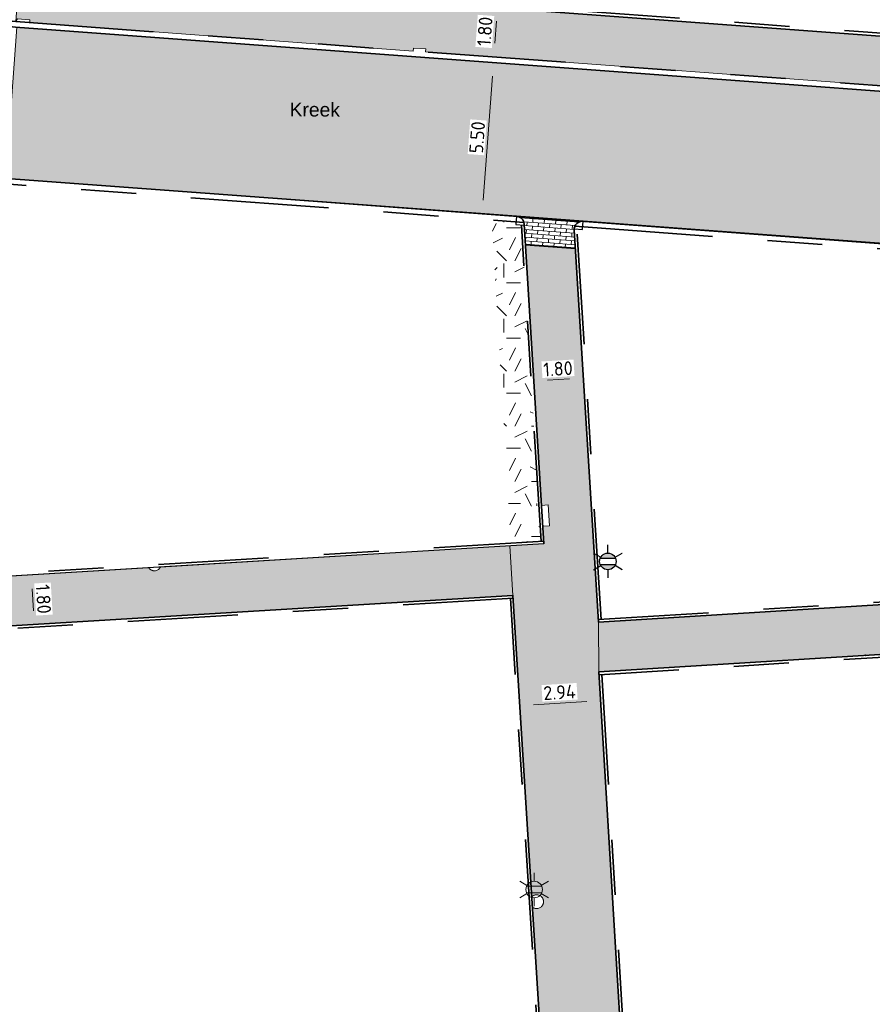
# Model space of a CAD drawing. Header units: metres. Extents: x 162305 to 163132, y 502542 to 502928.
# Tile 212 of 222: x 162555 to 162586, y 502855 to 502891. Entities that reach past the tile are written whole.
import ezdxf
from ezdxf.enums import TextEntityAlignment as Align

# ---------------------------------------------------------------- set-up
doc = ezdxf.new("R2010")
doc.units = ezdxf.units.M
doc.linetypes.add('VH-OPSLUITBAND-SO', pattern=[10, 4, -2, 2, -2])
doc.linetypes.add('VH-TROTTOIRBAND-SO', pattern=[15, 5, -2, 2, -2, 2, -2])
for name, color, linetype, lineweight, true_color in [('B-WE-OV-LICHTMAST-S-200', 190, 'Continuous', 18, 0x7f00ff), ('N-BH-VH-VERHARDING_TEGEL-Grijs', 253, 'Continuous', 13, 0x828282), ('N-WE-OV-LICHTMAST-S-200', 190, 'Continuous', 25, 0x7f00ff), ('N-WE-VH-KANTOPSLUITING_OPSLUITBAND_100X200-G', 150, 'VH-OPSLUITBAND-SO', 35, 0x007fff), ('N-WE-VH-KANTOPSLUITING_TROTTOIRBAND_180X200-G', 6, 'VH-TROTTOIRBAND-SO', 35, 0xff00ff), ('N-WE-VH-VERHARDING_BETONSTRAATSTEEN_DF_HALFSTEENS_EDELGRIJS-A', 254, 'Continuous', 13, 0xbebebe)]:
    doc.layers.add(name, color=color, linetype=linetype, lineweight=lineweight, true_color=true_color)
for name, color, linetype, lineweight in [('N-BH-VH-MATERIAALGRENS-G', 7, 'Continuous', 40), ('N-WB-BANDEN-VOORKANTBAND', 2, 'Continuous', 30), ('N-WE-GR-GRAS-A-200', 62, 'Continuous', 18), ('N-WE-VH-KANTOPSLUITING_VOORKANTBAND-G', 50, 'Continuous', 35), ('N-WE-VH-OPENVERHARDING_BETONSTRAATSTEEN-A', 92, 'Continuous', 18), ('N-WE-VH-OPENVERHARDING_BETONSTRAATSTEEN-A-200', 92, 'Continuous', 18), ('N-WE-VH-OPENVERHARDING_TEGEL-A', 92, 'Continuous', 18), ('NW-HOEKELEMENT PARKEERPLAATS', 2, 'Continuous', 30), ('X-XX-AL-LEGENDA-G', 7, 'Continuous', 0), ('X-XX-AL-M', 7, 'Continuous', 18)]:
    doc.layers.add(name, color=color, linetype=linetype, lineweight=lineweight)
doc.layers.add('X-XX-AL-HULPLIJN 01-G', color=1, linetype='Continuous', lineweight=18, true_color=0xff0000, plot=False)
doc.styles.add('NLCS-ISO', font='NLCS-ISO.ttf')
doc.styles.add('NLCS-ISO-M200-T25', font='NLCS-ISO.ttf', dxfattribs={"height": 0.5})
doc.styles.add('StyleArial', font='arial.ttf')
doc.dimstyles.new('NLCS-M200-T25-PIJL_L2_H2', dxfattribs={"dimscale": 0.2, "dimtxt": 2.5, "dimasz": 2.5, "dimexe": 2, "dimexo": 2, "dimgap": 0.7, "dimtad": 1, "dimzin": 0, "dimdsep": 46, "dimtxsty": 'NLCS-ISO-M200-T25', "dimcen": 0, "dimdle": 2, "dimclrd": 256, "dimclre": 256, "dimclrt": 256, "dimazin": 0, "dimtfac": 1, "dimtdec": 3, "dimtofl": 0, "dimtmove": 0, "dimatfit": 3, "dimfxl": 2, "dimfxlon": 1, "dimtfillclr": 256, "dimtolj": 1, "dimtzin": 0, "dimlwd": -1, "dimlwe": -1, "dimarcsym": 0})
pattern_1 = [(3.03605687, (0, 0), (0.29163426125, 0.165678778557), [0.3, -0.3]), (93.03605687, (0, 0), (-0.29957892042, -0.01588931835), [])]
pattern_2 = [(0, (0, 0), (2, 2), [0.5, -1.5]), (0, (1.1, 1.2), (2, 2), [0.5, -1.5]), (90, (0.2, 0.7), (-2, 2), [0.5, -1.5]), (90, (1, 1.4), (-2, 2), [0.5, -1.5]), (45, (0.4, 1.4), (0, 2), [0.5, -2.328427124]), (135, (1.1, 0), (-2, 0), [0.5, -2.328427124]), (26.5650512, (0.5, 0.6), (2, 8e-10), [0.5, -3.972135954]), (26.5650512, (1.4, 1.6), (2, 8e-10), [0.5, -3.972135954]), (63.43494882, (1.4, 0), (1e-10, 2), [0.5, -3.972135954]), (63.43494882, (0.5, 0.9), (1e-10, 2), [0.5, -3.972135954]), (63.43494882, (1.2, 0.4), (1e-10, 2), [0.5, -3.972135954]), (116.5650512, (0, 1.1), (-8e-10, 2), [0.5, -3.972135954]), (153.43494882, (0.4, 0.3), (-2, 1e-10), [0.5, -3.972135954])]

# ---------------------------------------------------------------- blocks, each defined once
blk = doc.blocks.new('*D388')
at = {"layer": 'Defpoints', "color": 0, "transparency": 16777216}
for p in [(162576.488, 502866.408), (162573.569, 502866.048), (162573.58, 502865.873)]:
    blk.add_point(p, dxfattribs=at)
at = {"layer": 'X-XX-AL-M', "transparency": 16777216}
for p, q in [((162576.51, 502866.053), (162576.535, 502865.654)), ((162573.58, 502865.873), (162573.605, 502865.474)), ((162576.011, 502866.023), (162574.079, 502865.904))]:
    blk.add_line(p, q, dxfattribs=at)
for points in [[(162576.006, 502866.106), (162576.016, 502865.939), (162576.51, 502866.053)], [(162574.074, 502865.987), (162574.084, 502865.821), (162573.58, 502865.873)]]:
    blk.add_solid(points, dxfattribs=at)
at = {"layer": 'X-XX-AL-M', "transparency": 16777216, "insert": (162575.021, 502866.353), "char_height": 0.5, "attachment_point": 5, "rotation": 3.5168, "style": 'NLCS-ISO-M200-T25', "bg_fill": 3, "box_fill_scale": 1.1, "bg_fill_color": 256, "bg_fill_true_color": 13158600, "bg_fill_transparency": 0}
blk.add_mtext('\\A1;2.94', dxfattribs=at)
blk = doc.blocks.new('*D295')
at = {"layer": 'Defpoints', "color": 0, "transparency": 16777216}
for p in [(162557.441, 502868.903), (162555.964, 502868.814)]:
    blk.add_point(p, dxfattribs=at)
at = {"layer": 'X-XX-AL-M', "transparency": 16777216}
for p, q in [((162555.855, 502870.61), (162555.456, 502870.586)), ((162555.885, 502870.111), (162555.934, 502869.313)), ((162556.363, 502868.838), (162555.565, 502868.789))]:
    blk.add_line(p, q, dxfattribs=at)
for points in [[(162555.969, 502870.116), (162555.802, 502870.106), (162555.855, 502870.61)], [(162556.017, 502869.318), (162555.851, 502869.308), (162555.964, 502868.814)]]:
    blk.add_solid(points, dxfattribs=at)
at = {"layer": 'X-XX-AL-M', "transparency": 16777216, "insert": (162556.299, 502869.736), "char_height": 0.5, "attachment_point": 5, "rotation": 273.4708, "style": 'NLCS-ISO-M200-T25', "bg_fill": 3, "box_fill_scale": 1.1, "bg_fill_color": 256, "bg_fill_true_color": 13158600, "bg_fill_transparency": 0}
blk.add_mtext('\\A1;1.80', dxfattribs=at)
at = {"layer": 'Defpoints', "color": 0, "transparency": 16777216}
blk.add_point((162555.855, 502870.61), dxfattribs=at)
blk = doc.blocks.new('*D296')
at = {"layer": 'X-XX-AL-M', "transparency": 16777216}
for p, q in [((162574.09, 502877.642), (162574.114, 502877.243)), ((162575.387, 502877.721), (162574.589, 502877.673)), ((162575.886, 502877.751), (162575.911, 502877.352))]:
    blk.add_line(p, q, dxfattribs=at)
for points in [[(162574.584, 502877.756), (162574.594, 502877.589), (162574.09, 502877.642)], [(162575.382, 502877.804), (162575.392, 502877.638), (162575.886, 502877.751)]]:
    blk.add_solid(points, dxfattribs=at)
at = {"layer": 'X-XX-AL-M', "transparency": 16777216, "insert": (162574.965, 502878.086), "char_height": 0.5, "attachment_point": 5, "rotation": 3.4708, "style": 'NLCS-ISO-M200-T25', "bg_fill": 3, "box_fill_scale": 1.1, "bg_fill_color": 256, "bg_fill_true_color": 13158600, "bg_fill_transparency": 0}
blk.add_mtext('\\A1;1.80', dxfattribs=at)
at = {"layer": 'Defpoints', "color": 0, "transparency": 16777216}
for p in [(162575.877, 502877.904), (162574.087, 502877.685), (162574.09, 502877.642)]:
    blk.add_point(p, dxfattribs=at)
blk = doc.blocks.new('*D298')
at = {"layer": 'Defpoints', "color": 0, "transparency": 16777216}
for p in [(162572.171, 502889.226), (162571.557, 502883.757), (162572.219, 502883.708)]:
    blk.add_point(p, dxfattribs=at)
at = {"layer": 'X-XX-AL-M', "transparency": 16777216}
for p, q in [((162572.57, 502889.197), (162573.025, 502889.163)), ((162572.589, 502888.694), (162572.256, 502884.206)), ((162571.956, 502883.727), (162572.618, 502883.678))]:
    blk.add_line(p, q, dxfattribs=at)
for points in [[(162572.506, 502888.7), (162572.672, 502888.688), (162572.626, 502889.193)], [(162572.173, 502884.213), (162572.339, 502884.2), (162572.219, 502883.708)]]:
    blk.add_solid(points, dxfattribs=at)
at = {"layer": 'X-XX-AL-M', "transparency": 16777216, "insert": (162572.034, 502886.479), "char_height": 0.5, "attachment_point": 5, "rotation": 85.7601, "style": 'NLCS-ISO-M200-T25', "bg_fill": 3, "box_fill_scale": 1.1, "bg_fill_color": 256, "bg_fill_true_color": 13158600, "bg_fill_transparency": 0}
blk.add_mtext('\\A1;5.50', dxfattribs=at)
blk = doc.blocks.new('*D299')
at = {"layer": 'Defpoints', "color": 0, "transparency": 16777216}
blk.add_point((162572.633, 502889.393), dxfattribs=at)
at = {"layer": 'X-XX-AL-M', "transparency": 16777216}
for p, q in [((162572.766, 502891.188), (162572.367, 502891.217)), ((162572.729, 502890.689), (162572.67, 502889.891)), ((162572.633, 502889.393), (162573.032, 502889.363))]:
    blk.add_line(p, q, dxfattribs=at)
for points in [[(162572.646, 502890.695), (162572.813, 502890.683), (162572.766, 502891.188)], [(162572.587, 502889.897), (162572.753, 502889.885), (162572.633, 502889.393)]]:
    blk.add_solid(points, dxfattribs=at)
at = {"layer": 'X-XX-AL-M', "transparency": 16777216, "insert": (162572.311, 502890.319), "char_height": 0.5, "attachment_point": 5, "rotation": 85.7601, "style": 'NLCS-ISO-M200-T25', "bg_fill": 3, "box_fill_scale": 1.1, "bg_fill_color": 256, "bg_fill_true_color": 13158600, "bg_fill_transparency": 0}
blk.add_mtext('\\A1;1.80', dxfattribs=at)
at = {"layer": 'Defpoints', "color": 0, "transparency": 16777216}
for p in [(162572.766, 502891.188), (162572.439, 502889.407)]:
    blk.add_point(p, dxfattribs=at)
blk = doc.blocks.new('B-SOV-LICHTMAST-SO')
for p, q in [((0, 1.5), (0, 3)), ((-1.3, 0.75), (-2.6, 1.5)), ((1.3, 0.75), (2.6, 1.5)), ((-1.3, -0.75), (-2.6, -1.5)), ((0, -1.5), (0, -3)), ((1.3, -0.75), (2.6, -1.5))]:
    blk.add_line(p, q)
at = {"flags": 128}
for points in [[(-1.38, 0.59), (1.38, 0.59)], [(-1.38, -0.59), (1.38, -0.59)]]:
    blk.add_lwpolyline(points, dxfattribs=at)
blk.add_circle((0, 0), 1.5)
at = {"style": 'NLCS-ISO'}
blk.add_attdef('TYPE', text='', height=1.8, dxfattribs=at).set_placement((0, 3), align=Align.BOTTOM_CENTER)
blk = doc.blocks.new('SOV-LICHTMAST-SO')
h = blk.add_hatch(color=256)
h.paths.add_polyline_path([(1.38, 0.59, 0.658505), (-1.38, 0.59)])
h.paths.add_polyline_path([(-1.38, -0.59, 0.658505), (1.38, -0.59)])
at = {"flags": 128}
for points in [[(0, 1.5), (0, 3)], [(-2.6, 1.5), (-1.3, 0.75)], [(-1.38, 0.59), (1.38, 0.59)], [(1.3, 0.75), (2.6, 1.5)], [(-2.6, -1.5), (-1.3, -0.75)], [(-1.38, -0.59), (1.38, -0.59)], [(0, -1.5), (0, -3)], [(2.6, -1.5), (1.3, -0.75)]]:
    blk.add_lwpolyline(points, dxfattribs=at)
blk.add_circle((0, 0), 1.5)
at = {"style": 'NLCS-ISO'}
blk.add_attdef('TYPE', text='', height=1.8, dxfattribs=at).set_placement((0, 3), align=Align.BOTTOM_CENTER)

msp = doc.modelspace()

# ---------------------------------------------------------------- hatches: boundary and pattern name
at = {"layer": 'N-WE-GR-GRAS-A-200'}
h = msp.add_hatch(dxfattribs=at)
h.set_pattern_fill('AGR-GRAS_02-SO', color=256, scale=0.2, style=0, pattern_type=2)
h.set_pattern_definition(pattern_2)
h.paths.add_polyline_path([(162421.517, 502819.726), (162435.034, 502820.576), (162435.169, 502820.432), (162435.343, 502820.275), (162435.553, 502820.121), (162435.897, 502819.944), (162436.228, 502819.841), (162436.649, 502819.789), (162442.014, 502820.095), (162442.181, 502820.21), (162442.325, 502817.953), (162445.008, 502818.123), (162446.244, 502817.251), (162443.192, 502817.061), (162443.511, 502811.925), (162442.505, 502811.858), (162442.17, 502817.226), (162424.634, 502816.13), (162424.643, 502815.982), (162424.967, 502810.771), (162422.081, 502810.59)])
edge = h.paths.add_edge_path(flags=16)
edge.add_ellipse((162362.043, 502852.57), major_axis=(-0.0024, 0.0374), ratio=0.999228, start_angle=0, end_angle=360, ccw=False)
edge = h.paths.add_edge_path(flags=16)
edge.add_ellipse((162362.585, 502843.074), major_axis=(-0.0024, 0.0374), ratio=0.999228, start_angle=0, end_angle=360, ccw=False)
edge = h.paths.add_edge_path(flags=16)
edge.add_ellipse((162361.375, 502862.47), major_axis=(-0.0024, 0.0374), ratio=0.999228, start_angle=0, end_angle=360, ccw=False)
h.paths.add_polyline_path([(162362.219, 502859.55), (162362.319, 502859.557), (162363.515, 502840.078), (162363.415, 502840.072), (162363.443, 502839.623), (162363.543, 502839.629), (162363.629, 502838.217), (162362.822, 502838.159), (162362.786, 502838.484), (162362.788, 502838.484), (162362.758, 502838.774), (162362.163, 502845.491), (162360.898, 502866.676), (162361.878, 502866.739), (162362.291, 502860.006), (162362.191, 502860)])
h.paths.add_polyline_path([(162370.36, 502859.13), (162370.182, 502861.923), (162370.463, 502861.92), (162370.486, 502861.402), (162370.779, 502861.415), (162370.814, 502860.896), (162371.337, 502860.935), (162371.387, 502859.961), (162371.777, 502859.979), (162371.78, 502859.223)])
edge = h.paths.add_edge_path(flags=16)
edge.add_ellipse((162389.544, 502924.307), major_axis=(-0.0024, 0.0375), ratio=0.999228, start_angle=0, end_angle=360, ccw=False)
edge = h.paths.add_edge_path(flags=16)
edge.add_ellipse((162379.964, 502923.711), major_axis=(-0.0024, 0.0375), ratio=0.999228, start_angle=0, end_angle=360, ccw=False)
h.paths.add_polyline_path([(162371.042, 502923.041), (162371.029, 502923.547), (162371.022, 502923.655), (162398.112, 502925.305), (162398.145, 502924.764)])
edge = h.paths.add_edge_path(flags=16)
edge.add_ellipse((162472.361, 502871.473), major_axis=(-0.0024, 0.0375), ratio=0.999228, start_angle=0, end_angle=360, ccw=False)
edge = h.paths.add_edge_path(flags=16)
edge.add_ellipse((162472.286, 502872.403), major_axis=(-0.0024, 0.0375), ratio=0.999228, start_angle=0, end_angle=360, ccw=False)
edge = h.paths.add_edge_path(flags=16)
edge.add_ellipse((162481.311, 502872.974), major_axis=(-0.0024, 0.0375), ratio=0.999228, start_angle=0, end_angle=360, ccw=False)
edge = h.paths.add_edge_path(flags=16)
edge.add_ellipse((162481.4, 502872.078), major_axis=(-0.0024, 0.0375), ratio=0.999228, start_angle=0, end_angle=360, ccw=False)
edge = h.paths.add_edge_path(flags=16)
edge.add_ellipse((162491.481, 502873.637), major_axis=(-0.0024, 0.0375), ratio=0.999228, start_angle=0, end_angle=360, ccw=False)
edge = h.paths.add_edge_path()
edge.add_line((162491.614, 502871.718), (162490.496, 502871.657))
edge.add_line((162490.496, 502871.657), (162490.491, 502871.77))
edge.add_line((162490.491, 502871.77), (162478.157, 502870.992))
edge.add_line((162478.157, 502870.992), (162470.974, 502870.605))
edge.add_line((162470.974, 502870.605), (162470.856, 502872.5))
edge.add_line((162470.856, 502872.5), (162485.627, 502873.415))
edge.add_line((162485.627, 502873.415), (162493.227, 502873.874))
edge.add_line((162493.227, 502873.874), (162492.846, 502880.392))
edge.add_line((162492.846, 502880.392), (162493.987, 502880.465))
edge.add_line((162493.987, 502880.465), (162494.519, 502871.874))
edge.add_line((162494.519, 502871.874), (162491.646, 502871.719))
edge.add_ellipse((162491.628, 502871.752), major_axis=(-0.0024, 0.0375), ratio=0.999228, start_angle=204.2611, end_angle=514.6215)
h.paths.add_polyline_path([(162503.076, 502855.443), (162503.175, 502855.449), (162503.182, 502855.349), (162507.723, 502855.63), (162508.325, 502845.898), (162508.826, 502845.929), (162509.922, 502845.996), (162508.48, 502869.305), (162502.561, 502868.939), (162502.362, 502868.295), (162502.373, 502866.891)])
h.paths.add_polyline_path([(162538.734, 502870.453), (162538.737, 502870.459), (162538.743, 502870.478), (162538.747, 502870.497), (162538.75, 502870.516), (162538.751, 502870.535), (162538.75, 502870.553), (162538.747, 502870.572), (162538.743, 502870.591), (162538.737, 502870.611), (162538.729, 502870.629), (162538.722, 502870.641), (162538.703, 502870.938), (162537.951, 502870.89), (162537.968, 502870.619), (162537.965, 502870.611), (162537.958, 502870.591), (162537.954, 502870.572), (162537.952, 502870.553), (162537.951, 502870.535), (162537.952, 502870.516), (162537.954, 502870.497), (162537.958, 502870.478), (162537.965, 502870.459), (162537.973, 502870.44), (162537.98, 502870.426), (162537.999, 502870.138), (162538.751, 502870.186)], flags=16)
edge = h.paths.add_edge_path(flags=16)
edge.add_ellipse((162531.906, 502869.982), major_axis=(-0.25, 0), ratio=1, start_angle=-146.5113, end_angle=206.759, ccw=False)
edge.add_line((162532.115, 502870.12), (162532.13, 502870.095))
edge = h.paths.add_edge_path(flags=16)
edge.add_ellipse((162511.919, 502869.277), major_axis=(-0.0024, 0.0375), ratio=0.999228, start_angle=0, end_angle=360, ccw=False)
edge = h.paths.add_edge_path(flags=16)
edge.add_ellipse((162522.497, 502868.462), major_axis=(-0.0024, 0.0375), ratio=0.999228, start_angle=0, end_angle=360, ccw=False)
edge = h.paths.add_edge_path(flags=16)
edge.add_ellipse((162522.447, 502869.89), major_axis=(-0.0024, 0.0375), ratio=0.999228, start_angle=0, end_angle=360, ccw=False)
edge = h.paths.add_edge_path(flags=16)
edge.add_ellipse((162532.379, 502869.057), major_axis=(-0.0024, 0.0375), ratio=0.999228, start_angle=0, end_angle=360, ccw=False)
edge = h.paths.add_edge_path()
edge.add_line((162511.902, 502867.747), (162510.21, 502867.645))
edge.add_line((162510.21, 502867.645), (162510.109, 502869.306))
edge.add_line((162510.109, 502869.306), (162538.74, 502871.078))
edge.add_line((162538.74, 502871.078), (162538.844, 502869.377))
edge.add_line((162538.844, 502869.377), (162511.943, 502867.75))
edge.add_ellipse((162511.92, 502867.78), major_axis=(-0.0024, 0.0375), ratio=0.999228, start_angle=212.8954, end_angle=506.7392)
edge = h.paths.add_edge_path(flags=16)
edge.add_ellipse((162554.017, 502704.407), major_axis=(-0.25, 0), ratio=1, start_angle=-19.7806, end_angle=333.4897, ccw=False)
edge.add_line((162553.781, 502704.492), (162553.793, 502704.519))
edge = h.paths.add_edge_path()
edge.add_ellipse((162551.443, 502714.761), major_axis=(-0.579, 0), ratio=1, start_angle=88.3276, end_angle=98.4248)
edge.add_line((162551.528, 502714.188), (162556.303, 502714.513))
edge.add_line((162556.303, 502714.513), (162556.577, 502710.125))
edge.add_line((162556.577, 502710.125), (162556.776, 502710.137))
edge.add_line((162556.776, 502710.137), (162556.846, 502709.236))
edge.add_line((162556.846, 502709.236), (162552.732, 502708.974))
edge.add_line((162552.732, 502708.974), (162552.986, 502704.982))
edge.add_line((162552.986, 502704.982), (162557.154, 502705.248))
edge.add_line((162557.154, 502705.248), (162557.171, 502705.029))
edge.add_line((162557.171, 502705.029), (162577.095, 502706.273))
edge.add_line((162577.095, 502706.273), (162577.219, 502706.826))
edge.add_line((162577.219, 502706.826), (162577.305, 502705.378))
edge.add_line((162577.305, 502705.378), (162549.792, 502703.693))
edge.add_line((162549.792, 502703.693), (162549.16, 502713.814))
edge.add_line((162549.16, 502713.814), (162549.362, 502713.826))
edge.add_line((162549.362, 502713.826), (162549.356, 502713.926))
edge.add_line((162549.356, 502713.926), (162550.264, 502713.982))
edge.add_ellipse((162550.22, 502714.681), major_axis=(-0.7, 0), ratio=1, start_angle=93.5531, end_angle=128.9932)
edge.add_line((162550.661, 502714.137), (162551.426, 502714.182))
edge = h.paths.add_edge_path(flags=16)
edge.add_ellipse((162508.182, 502708.963), major_axis=(-0.0024, 0.0375), ratio=0.999228, start_angle=0, end_angle=360, ccw=False)
edge = h.paths.add_edge_path(flags=16)
edge.add_ellipse((162498.418, 502708.139), major_axis=(-0.0024, 0.0375), ratio=0.999228, start_angle=0, end_angle=360, ccw=False)
edge = h.paths.add_edge_path(flags=16)
edge.add_ellipse((162487.929, 502707.676), major_axis=(-0.0024, 0.0375), ratio=0.999228, start_angle=0, end_angle=360, ccw=False)
edge = h.paths.add_edge_path(flags=16)
edge.add_ellipse((162478.214, 502707.105), major_axis=(-0.0024, 0.0375), ratio=0.999228, start_angle=0, end_angle=360, ccw=False)
h.paths.add_polyline_path([(162476.685, 502707.087), (162505.879, 502708.912), (162539.79, 502710.978), (162539.851, 502709.987), (162476.746, 502706.099)])
edge = h.paths.add_edge_path(flags=16)
edge.add_ellipse((162395.834, 502721.362), major_axis=(-0.0024, 0.0374), ratio=0.999228, start_angle=0, end_angle=360, ccw=False)
edge = h.paths.add_edge_path(flags=16)
edge.add_ellipse((162396.47, 502711.185), major_axis=(-0.0024, 0.0374), ratio=0.999228, start_angle=0, end_angle=360, ccw=False)
edge = h.paths.add_edge_path()
edge.add_line((162395.383, 502731.715), (162396.765, 502708.907))
edge.add_line((162396.765, 502708.907), (162397.036, 502704.3))
edge.add_line((162397.036, 502704.3), (162396.295, 502704.256))
edge.add_line((162396.295, 502704.256), (162395.798, 502704.697))
edge.add_line((162395.798, 502704.697), (162394.018, 502733.935))
edge.add_line((162394.018, 502733.935), (162394.9, 502734.934))
edge.add_line((162394.9, 502734.934), (162395.187, 502734.952))
edge.add_line((162395.187, 502734.952), (162395.379, 502731.782))
edge.add_ellipse((162395.364, 502731.747), major_axis=(-0.0024, 0.0374), ratio=0.999228, start_angle=333.5251, end_angle=566.1217)
edge = h.paths.add_edge_path(flags=16)
edge.add_ellipse((162599.331, 502707.364), major_axis=(-0.0024, 0.0375), ratio=0.999228, start_angle=0, end_angle=360, ccw=False)
edge = h.paths.add_edge_path(flags=16)
edge.add_ellipse((162589.565, 502706.823), major_axis=(-0.0024, 0.0375), ratio=0.999228, start_angle=0, end_angle=360, ccw=False)
edge = h.paths.add_edge_path()
edge.add_ellipse((162583.961, 502706.24), major_axis=(-0.25, 0), ratio=1, start_angle=93.4892, end_angle=273.4892)
edge.add_line((162583.945, 502706.489), (162583.943, 502706.535))
edge.add_line((162583.943, 502706.535), (162608.977, 502708.062))
edge.add_line((162608.977, 502708.062), (162609.022, 502707.322))
edge.add_line((162609.022, 502707.322), (162583.988, 502705.788))
edge.add_line((162583.988, 502705.788), (162583.976, 502705.99))
edge = h.paths.add_edge_path(flags=16)
edge.add_ellipse((162616.144, 502666.519), major_axis=(-0.0024, 0.0374), ratio=0.999228, start_angle=0, end_angle=360, ccw=False)
edge = h.paths.add_edge_path(flags=16)
edge.add_ellipse((162615.418, 502676.401), major_axis=(-0.0024, 0.0374), ratio=0.999228, start_angle=0, end_angle=360, ccw=False)
edge = h.paths.add_edge_path()
edge.add_ellipse((162615.429, 502664.807), major_axis=(-0.25, 0), ratio=1, start_angle=33.4892, end_angle=333.4892)
edge.add_line((162615.205, 502664.919), (162615.153, 502664.945))
edge.add_line((162615.153, 502664.945), (162613.958, 502684.042))
edge.add_line((162613.958, 502684.042), (162615.141, 502684.116))
edge.add_line((162615.141, 502684.116), (162615.159, 502683.799))
edge.add_line((162615.159, 502683.799), (162616.307, 502665.548))
edge.add_line((162616.307, 502665.548), (162616.303, 502665.534))
edge.add_line((162616.303, 502665.534), (162616.301, 502665.515))
edge.add_line((162616.301, 502665.515), (162616.3, 502665.496))
edge.add_line((162616.3, 502665.496), (162616.301, 502665.477))
edge.add_line((162616.301, 502665.477), (162616.303, 502665.458))
edge.add_line((162616.303, 502665.458), (162616.308, 502665.439))
edge.add_line((162616.308, 502665.439), (162616.314, 502665.42))
edge.add_line((162616.314, 502665.42), (162616.315, 502665.418))
edge.add_line((162616.315, 502665.418), (162616.722, 502658.942))
edge.add_line((162616.722, 502658.942), (162615.533, 502658.854))
edge.add_line((162615.533, 502658.854), (162615.172, 502664.637))
edge.add_line((162615.172, 502664.637), (162615.22, 502664.669))
h.paths.add_polyline_path([(162613.807, 502655.383), (162613.598, 502658.712), (162613.638, 502658.715), (162613.934, 502653.992), (162582.144, 502652.018), (162582.063, 502653.317)])
h.paths.add_polyline_path([(162630.424, 502647.556), (162630.699, 502642.626), (162628.4, 502642.494), (162627.777, 502642.458), (162627.786, 502642.278), (162603.433, 502640.765), (162603.114, 502645.897), (162602.077, 502645.841), (162602.105, 502645.392), (162602.141, 502645.394), (162602.467, 502640.049), (162633.855, 502641.963), (162634.145, 502641.982), (162633.881, 502644.367), (162633.717, 502645), (162633.378, 502645.727), (162632.876, 502646.364), (162632.286, 502646.854), (162631.624, 502647.211)])
edge = h.paths.add_edge_path(flags=16)
edge.add_ellipse((162567.845, 502652.2), major_axis=(-0.0024, 0.0375), ratio=0.999228, start_angle=0, end_angle=360, ccw=False)
edge = h.paths.add_edge_path()
edge.add_line((162548.046, 502650.768), (162548.03, 502651.015))
edge.add_line((162548.03, 502651.015), (162549.486, 502651.109))
edge.add_line((162549.486, 502651.109), (162549.486, 502650.517))
edge.add_line((162549.486, 502650.517), (162550.286, 502650.517))
edge.add_line((162550.286, 502650.517), (162550.286, 502651.16))
edge.add_line((162550.286, 502651.16), (162558.56, 502651.693))
edge.add_ellipse((162558.587, 502651.719), major_axis=(-0.0024, 0.0375), ratio=0.999228, start_angle=129.7834, end_angle=230.2968)
edge.add_line((162558.617, 502651.697), (162573.877, 502652.68))
edge.add_line((162573.877, 502652.68), (162573.944, 502651.609))
edge.add_line((162573.944, 502651.609), (162548.093, 502650.004))
edge.add_line((162548.093, 502650.004), (162548.05, 502650.705))
edge.add_ellipse((162548.028, 502650.735), major_axis=(-0.0024, 0.0375), ratio=0.999228, start_angle=211.6727, end_angle=328.1784)
edge = h.paths.add_edge_path(flags=16)
edge.add_ellipse((162430.665, 502659.865), major_axis=(-0.0024, 0.0375), ratio=0.999228, start_angle=0, end_angle=360, ccw=False)
edge = h.paths.add_edge_path(flags=16)
edge.add_ellipse((162420.419, 502659.642), major_axis=(-0.0024, 0.0375), ratio=0.999228, start_angle=0, end_angle=360, ccw=False)
edge = h.paths.add_edge_path(flags=16)
edge.add_ellipse((162411.256, 502659.155), major_axis=(-0.0024, 0.0375), ratio=0.999228, start_angle=0, end_angle=360, ccw=False)
h.paths.add_polyline_path([(162435.507, 502661.043), (162435.323, 502659.857), (162409.633, 502658.262), (162409.562, 502659.421), (162417.311, 502659.909), (162417.311, 502659.564), (162418.111, 502659.564), (162418.111, 502659.962)])
edge = h.paths.add_edge_path()
edge.add_arc((162406.536, 502665.135), 0.25, 314.1361, 386.759)
edge.add_line((162406.759, 502665.248), (162406.744, 502665.273))
edge.add_arc((162406.536, 502665.135), 0.25, 33.4892, 53.1521)
edge.add_line((162406.686, 502665.335), (162405.617, 502682.119))
edge.add_line((162405.617, 502682.119), (162404.587, 502699.361))
edge.add_line((162404.587, 502699.361), (162405.114, 502699.394))
edge.add_line((162405.114, 502699.394), (162407.566, 502659.298))
edge.add_line((162407.566, 502659.298), (162407.073, 502659.267))
edge.add_line((162407.073, 502659.267), (162407.068, 502659.343))
edge.add_line((162407.068, 502659.343), (162407.062, 502659.43))
edge.add_line((162407.062, 502659.43), (162406.71, 502664.956))
h.paths.add_polyline_path([(162384.175, 502626.989), (162385.046, 502626.592), (162372.825, 502599.014), (162371.335, 502595.495), (162370.722, 502593.495), (162370.394, 502591.743), (162370.27, 502590.819), (162370.22, 502589.04), (162370.38, 502587.03), (162370.565, 502585.909), (162371.415, 502583.295), (162372.193, 502581.707), (162370.908, 502584.33), (162369.966, 502586.806), (162369.747, 502588.04), (162369.616, 502589.543), (162369.609, 502591.028), (162369.765, 502592.585), (162370.157, 502594.429), (162370.745, 502596.215), (162373.739, 502603.155), (162382.073, 502622.389), (162383.982, 502627.016)])
h.paths.add_polyline_path([(162633.546, 502600.513), (162633.828, 502595.971), (162634.923, 502596.039), (162635.361, 502596.088), (162635.807, 502596.254), (162636.127, 502596.481), (162636.395, 502596.782), (162636.609, 502597.185), (162636.68, 502597.521), (162636.692, 502597.852), (162636.458, 502601.632), (162636.458, 502601.69), (162604.902, 502599.753), (162604.852, 502599.75), (162605.149, 502595.651), (162605.325, 502595.091), (162605.529, 502594.771), (162606.031, 502594.327), (162606.489, 502594.101), (162606.98, 502594.014), (162607.398, 502594.03), (162607.379, 502594.329), (162607.479, 502594.335), (162607.197, 502598.877)])
h = msp.add_hatch(dxfattribs=at)
h.set_pattern_fill('AGR-GRAS_02-SO', color=256, scale=0.2, style=0, pattern_type=2)
h.set_pattern_definition(pattern_2)
h.paths.add_polyline_path([(162574.283, 502872.371, 0.00009), (162574.283, 502872.371), (162574.316, 502872.373), (162574.35, 502871.832), (162573.25, 502871.766), (162572.565, 502883.482), (162573.447, 502883.416), (162573.441, 502883.316), (162573.639, 502883.304), (162574.27, 502873.125), (162573.859, 502873.099), (162573.876, 502872.828), (162573.873, 502872.82), (162573.866, 502872.8), (162573.862, 502872.781), (162573.86, 502872.762), (162573.859, 502872.744), (162573.86, 502872.725), (162573.862, 502872.706), (162573.866, 502872.687), (162573.873, 502872.668), (162573.881, 502872.649), (162573.888, 502872.635), (162573.907, 502872.347)])
at = {"layer": 'N-WE-VH-OPENVERHARDING_BETONSTRAATSTEEN-A', "true_color": 0x333333}
h = msp.add_hatch(dxfattribs=at)
h.set_pattern_fill('AVH-BSS_DIKFORMAAT_HALFST', color=250, scale=2, angle=85.7601, pattern_type=2)
h.set_pattern_definition([(85.760140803, (0, 0), (-0.175825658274, 0.42817092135), [0.138, -0.138]), (175.760140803, (0, 0), (-0.010202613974, -0.137622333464), [])])
edge = h.paths.add_edge_path()
edge.add_arc((162573.438, 502883.317), 0.3, 3.5456, 85.7601)
edge.add_line((162573.46, 502883.616), (162575.876, 502883.437))
edge.add_arc((162575.853, 502883.137), 0.3, 85.7601, 183.5456)
edge.add_line((162575.554, 502883.119), (162575.595, 502882.455))
edge.add_line((162575.595, 502882.455), (162573.783, 502882.589))
edge.add_line((162573.783, 502882.589), (162573.74, 502883.297))
edge.add_line((162573.74, 502883.297), (162573.74, 502883.297))
edge.add_line((162573.74, 502883.297), (162573.737, 502883.335))
at = {"layer": 'N-WE-VH-OPENVERHARDING_BETONSTRAATSTEEN-A-200', "true_color": 0x333333}
h = msp.add_hatch(dxfattribs=at)
h.set_pattern_fill('AVH-BSS_KEIFORMAAT_KEPER-SO', color=250, scale=0.2, angle=175.7181, pattern_type=2)
h.set_pattern_definition([(220.718106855, (0, 0), (-0.02217395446, -0.2961558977), [0.63, -0.21]), (310.718106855, (-0.15916, -0.137), (-0.02217395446, -0.2961558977), [0.63, -0.21])])
h.paths.add_polyline_path([(162555.335, 502890.475), (162554.928, 502884.99), (162610.496, 502880.829), (162610.906, 502886.355)])
at = {"layer": 'N-WE-VH-OPENVERHARDING_TEGEL-A', "true_color": 0x333333}
h = msp.add_hatch(dxfattribs=at)
h.set_pattern_fill('AVH-TEGEL_300X300_HALFST', color=250, angle=175.752, pattern_type=2)
h.set_pattern_definition([(175.7520049, (0, 0), (-0.31028687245, -0.12736583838), [0.3, -0.3]), (265.7520049, (0, 0), (0.29917583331, -0.02222207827), [])])
edge = h.paths.add_edge_path()
edge.add_arc((162614.57, 502880.067), 6.3, 75.538, 85.7601)
edge.add_line((162615.036, 502886.349), (162615.028, 502886.25))
edge.add_line((162615.028, 502886.25), (162607.751, 502886.789))
edge.add_line((162607.751, 502886.789), (162607.759, 502886.889))
edge.add_line((162607.759, 502886.889), (162607.31, 502886.922))
edge.add_line((162607.31, 502886.922), (162607.303, 502886.822))
edge.add_line((162607.303, 502886.822), (162589.53, 502888.14))
edge.add_line((162589.53, 502888.14), (162589.537, 502888.24))
edge.add_line((162589.537, 502888.24), (162589.088, 502888.273))
edge.add_line((162589.088, 502888.273), (162589.081, 502888.173))
edge.add_line((162589.081, 502888.173), (162570.161, 502889.576))
edge.add_line((162570.161, 502889.576), (162570.169, 502889.685))
edge.add_line((162570.169, 502889.685), (162569.72, 502889.718))
edge.add_line((162569.72, 502889.718), (162569.712, 502889.609))
edge.add_line((162569.712, 502889.609), (162555.799, 502890.641))
edge.add_line((162555.799, 502890.641), (162555.806, 502890.74))
edge.add_line((162555.806, 502890.74), (162555.357, 502890.774))
edge.add_line((162555.357, 502890.774), (162555.295, 502890.678))
edge.add_line((162555.295, 502890.678), (162555.429, 502892.473))
edge.add_line((162555.429, 502892.473), (162624.412, 502887.359))
edge.add_line((162624.412, 502887.359), (162624.526, 502885.546))
edge.add_line((162624.526, 502885.546), (162616.143, 502886.167))
h = msp.add_hatch(dxfattribs=at)
h.set_pattern_fill('AVH-TEGEL_300X300_HALFST', color=250, angle=273.0855, pattern_type=2)
h.set_pattern_definition([(273.08552769, (0, 0), (0.165930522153, -0.291491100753), [0.3, -0.3]), (3.08552769, (0, 0), (-0.01614797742, 0.29956508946), [])])
h.paths.add_polyline_path([(162574.659, 502872.395), (162574.611, 502873.147), (162574.369, 502873.132), (162573.783, 502882.589), (162575.595, 502882.455), (162576.435, 502868.893), (162576.447, 502867.091), (162577.816, 502844.435), (162574.748, 502844.241), (162574.724, 502844.63), (162575.256, 502844.63), (162575.256, 502845.316), (162574.681, 502845.316), (162574.673, 502845.445), (162575.256, 502845.445), (162575.256, 502845.559), (162574.665, 502845.559), (162574.579, 502846.935), (162574.769, 502846.947), (162574.04, 502858.563), (162574.052, 502858.554), (162574.067, 502858.544), (162574.083, 502858.536), (162574.099, 502858.529), (162574.116, 502858.523), (162574.133, 502858.518), (162574.151, 502858.514), (162574.168, 502858.512), (162574.185, 502858.511), (162574.192, 502858.511), (162574.202, 502858.511), (162574.218, 502858.512), (162574.234, 502858.515), (162574.264, 502858.522), (162574.292, 502858.532), (162574.317, 502858.544), (162574.34, 502858.56), (162574.363, 502858.579), (162574.369, 502858.584), (162574.384, 502858.601), (162574.394, 502858.614), (162574.404, 502858.628), (162574.412, 502858.642), (162574.42, 502858.658), (162574.426, 502858.674), (162574.432, 502858.69), (162574.436, 502858.708), (162574.439, 502858.725), (162574.441, 502858.743), (162574.442, 502858.761), (162574.441, 502858.779), (162574.439, 502858.797), (162574.436, 502858.814), (162574.432, 502858.832), (162574.426, 502858.848), (162574.42, 502858.864), (162574.412, 502858.88), (162574.404, 502858.894), (162574.394, 502858.908), (162574.384, 502858.921), (162574.369, 502858.938), (162574.363, 502858.943), (162574.34, 502858.962), (162574.317, 502858.978), (162574.292, 502858.99), (162574.264, 502859), (162574.234, 502859.007), (162574.218, 502859.01), (162574.202, 502859.011), (162574.192, 502859.011), (162574.192, 502859.011), (162574.185, 502859.011), (162574.168, 502859.01), (162574.151, 502859.008), (162574.133, 502859.004), (162574.116, 502858.999), (162574.099, 502858.993), (162574.083, 502858.986), (162574.067, 502858.978), (162574.052, 502858.968), (162574.037, 502858.957), (162574.024, 502858.946), (162574.016, 502858.939), (162573.33, 502869.867), (162573.219, 502871.663), (162574.456, 502871.738), (162574.45, 502871.838), (162574.416, 502872.379)])
h = msp.add_hatch(dxfattribs=at)
h.set_pattern_fill('AVH-TEGEL_300X300_HALFST', color=250, angle=3.0361, pattern_type=2)
h.set_pattern_definition(pattern_1)
h.paths.add_polyline_path([(162541.727, 502869.753), (162560.114, 502870.869), (162560.118, 502870.864), (162560.128, 502870.85), (162560.144, 502870.832), (162560.143, 502870.834), (162560.153, 502870.824), (162560.166, 502870.813), (162560.181, 502870.802), (162560.196, 502870.792), (162560.212, 502870.784), (162560.228, 502870.777), (162560.245, 502870.771), (162560.262, 502870.766), (162560.28, 502870.762), (162560.297, 502870.76), (162560.314, 502870.759), (162560.321, 502870.759), (162560.331, 502870.759), (162560.347, 502870.76), (162560.363, 502870.763), (162560.393, 502870.77), (162560.421, 502870.78), (162560.446, 502870.792), (162560.469, 502870.808), (162560.492, 502870.827), (162560.498, 502870.832), (162560.513, 502870.849), (162560.523, 502870.862), (162560.533, 502870.876), (162560.541, 502870.89), (162560.543, 502870.895), (162573.219, 502871.663), (162573.33, 502869.867), (162541.309, 502867.925), (162541.166, 502870.25)])
h = msp.add_hatch(dxfattribs=at)
h.set_pattern_fill('AVH-TEGEL_300X300_HALFST', color=250, angle=3.0361, pattern_type=2)
h.set_pattern_definition(pattern_1)
h.paths.add_polyline_path([(162608.23, 502870.863), (162608.344, 502869.067), (162576.447, 502867.091), (162576.435, 502868.893), (162595.215, 502870.057), (162595.219, 502870.049), (162595.229, 502870.035), (162595.239, 502870.021), (162595.255, 502870.003), (162595.254, 502870.005), (162595.264, 502869.995), (162595.277, 502869.984), (162595.292, 502869.973), (162595.307, 502869.963), (162595.323, 502869.955), (162595.339, 502869.948), (162595.356, 502869.942), (162595.373, 502869.937), (162595.391, 502869.933), (162595.408, 502869.931), (162595.425, 502869.93), (162595.432, 502869.93), (162595.442, 502869.93), (162595.458, 502869.931), (162595.474, 502869.934), (162595.504, 502869.941), (162595.532, 502869.951), (162595.557, 502869.963), (162595.58, 502869.979), (162595.603, 502869.998), (162595.609, 502870.003), (162595.624, 502870.02), (162595.634, 502870.033), (162595.644, 502870.047), (162595.652, 502870.061), (162595.66, 502870.077), (162595.663, 502870.085)])

# ---------------------------------------------------------------- linework, layer by layer
at = {"layer": 'N-BH-VH-MATERIAALGRENS-G'}
for p, q in [((162573.46, 502883.616), (162575.876, 502883.437)), ((162573.783, 502882.589), (162575.595, 502882.455))]:
    msp.add_line(p, q, dxfattribs=at)
at = {"layer": 'N-BH-VH-VERHARDING_TEGEL-Grijs'}
for p, q in [((162573.33, 502869.867), (162573.219, 502871.663)), ((162576.435, 502868.893), (162576.447, 502867.091))]:
    msp.add_line(p, q, dxfattribs=at)
at = {"layer": 'N-BH-VH-VERHARDING_TEGEL-Grijs', "flags": 128}
for points in [[(162574.769, 502846.947), (162574.04, 502858.563), (162574.052, 502858.554), (162574.067, 502858.544), (162574.083, 502858.536), (162574.099, 502858.529), (162574.116, 502858.523), (162574.133, 502858.518), (162574.151, 502858.514), (162574.168, 502858.512), (162574.185, 502858.511), (162574.192, 502858.511), (162574.202, 502858.511), (162574.218, 502858.512), (162574.234, 502858.515), (162574.264, 502858.522), (162574.292, 502858.532), (162574.317, 502858.544), (162574.34, 502858.56), (162574.363, 502858.579), (162574.369, 502858.584), (162574.384, 502858.601), (162574.394, 502858.614), (162574.404, 502858.628), (162574.412, 502858.642), (162574.42, 502858.658), (162574.426, 502858.674), (162574.432, 502858.69), (162574.436, 502858.708), (162574.439, 502858.725), (162574.441, 502858.743), (162574.442, 502858.761), (162574.441, 502858.779), (162574.439, 502858.797), (162574.436, 502858.814), (162574.432, 502858.832), (162574.426, 502858.848), (162574.42, 502858.864), (162574.412, 502858.88), (162574.404, 502858.894), (162574.394, 502858.908), (162574.384, 502858.921), (162574.369, 502858.938), (162574.363, 502858.943), (162574.34, 502858.962), (162574.317, 502858.978), (162574.292, 502858.99), (162574.264, 502859), (162574.234, 502859.007), (162574.218, 502859.01), (162574.202, 502859.011), (162574.192, 502859.011), (162574.192, 502859.011), (162574.185, 502859.011), (162574.168, 502859.01), (162574.151, 502859.008), (162574.133, 502859.004), (162574.116, 502858.999), (162574.099, 502858.993), (162574.083, 502858.986), (162574.067, 502858.978), (162574.052, 502858.968), (162574.037, 502858.957), (162574.024, 502858.946), (162574.016, 502858.939), (162573.33, 502869.867), (162573.219, 502871.663), (162574.456, 502871.738), (162574.45, 502871.838), (162574.416, 502872.379), (162574.659, 502872.395), (162574.659, 502872.395), (162574.659, 502872.395), (162574.611, 502873.147), (162574.369, 502873.132), (162573.783, 502882.589), (162575.595, 502882.455), (162576.435, 502868.893), (162576.447, 502867.091), (162577.816, 502844.435)], [(162541.727, 502869.753), (162560.114, 502870.869), (162560.118, 502870.864), (162560.128, 502870.85), (162560.144, 502870.832), (162560.143, 502870.834), (162560.153, 502870.824), (162560.166, 502870.813), (162560.181, 502870.802), (162560.196, 502870.792), (162560.212, 502870.784), (162560.228, 502870.777), (162560.245, 502870.771), (162560.262, 502870.766), (162560.28, 502870.762), (162560.297, 502870.76), (162560.314, 502870.759), (162560.321, 502870.759), (162560.331, 502870.759), (162560.347, 502870.76), (162560.363, 502870.763), (162560.393, 502870.77), (162560.421, 502870.78), (162560.446, 502870.792), (162560.469, 502870.808), (162560.492, 502870.827), (162560.498, 502870.832), (162560.513, 502870.849), (162560.523, 502870.862), (162560.533, 502870.876), (162560.541, 502870.89), (162560.543, 502870.895), (162573.219, 502871.663), (162573.33, 502869.867), (162541.309, 502867.925)], [(162608.344, 502869.067), (162576.447, 502867.091), (162576.435, 502868.893), (162595.215, 502870.057)]]:
    msp.add_lwpolyline(points, dxfattribs=at)
at = {"layer": 'N-WB-BANDEN-VOORKANTBAND', "flags": 128}
msp.add_lwpolyline([(162574.456, 502871.738), (162541.727, 502869.753), (162540.667, 502870.691)], dxfattribs=at)
at = {"layer": 'N-WE-VH-KANTOPSLUITING_OPSLUITBAND_100X200-G'}
for p, q in [((162574.35, 502871.832), (162573.639, 502883.304)), ((162576.529, 502868.999), (162575.652, 502883.15)), ((162576.553, 502866.997), (162578.007, 502842.93))]:
    msp.add_line(p, q, dxfattribs=at)
for points in [[(162555.436, 502892.573), (162624.507, 502887.452), (162629.206, 502812.206), (162658.947, 502814.162), (162659.288, 502808.62)], [(162574.45, 502871.838), (162541.762, 502869.856), (162540.765, 502870.738), (162540.283, 502878.641), (162545.302, 502885.335)], [(162576.429, 502868.993), (162608.124, 502870.957), (162607.519, 502880.792)], [(162573.336, 502869.767), (162541.415, 502867.831), (162543.016, 502842.331), (162574.642, 502844.334), (162570.501, 502844.072)], [(162574.642, 502844.334), (162574.473, 502847.029), (162574.663, 502847.041), (162573.236, 502869.761)], [(162610.112, 502855.638), (162609.288, 502869.025), (162576.453, 502866.991)]]:
    msp.add_lwpolyline(points, dxfattribs=at)
msp.add_point((162586.111, 502867.698), dxfattribs=at)
at = {"layer": 'N-WE-VH-KANTOPSLUITING_TROTTOIRBAND_180X200-G'}
for points in [[(162543.966, 502907.686), (162544.398, 502901.609, 0.372368), (162555.295, 502890.678), (162615.028, 502886.25, -0.375074), (162620.758, 502880.448), (162621.134, 502874.332)], [(162541.622, 502883.095, -0.255726), (162546.692, 502885.4), (162573.727, 502883.395)]]:
    msp.add_lwpolyline(points, format="xyb", dxfattribs=at)
msp.add_lwpolyline([(162575.579, 502883.258), (162607.327, 502880.904)], dxfattribs=at)
at = {"layer": 'N-WE-VH-KANTOPSLUITING_VOORKANTBAND-G'}
for points in [[(162545.761, 502907.814), (162546.193, 502901.737, 0.372368), (162555.429, 502892.473), (162624.412, 502887.359), (162629.112, 502812.1), (162658.853, 502814.055), (162659.186, 502808.636)], [(162543.766, 502907.672), (162544.198, 502901.595, 0.372368), (162555.281, 502890.479), (162615.013, 502886.05, -0.375074), (162620.559, 502880.435), (162620.935, 502874.319)], [(162502.122, 502867.61, -0.414214), (162504.931, 502870.789), (162530.703, 502872.384, 0.219854), (162535.133, 502874.773), (162541.462, 502883.215, -0.255726), (162546.706, 502885.599), (162553.311, 502885.109), (162573.46, 502883.616, -0.374952), (162573.737, 502883.335), (162574.456, 502871.738)], [(162598.644, 502881.749), (162575.876, 502883.437, 0.454596), (162575.554, 502883.119), (162576.435, 502868.893), (162608.23, 502870.863), (162607.617, 502880.823, 0.375074), (162607.34, 502881.104), (162598.507, 502881.759)]]:
    msp.add_lwpolyline(points, format="xyb", dxfattribs=at)
for points in [[(162574.769, 502846.947), (162573.33, 502869.867), (162541.309, 502867.925), (162542.922, 502842.225), (162574.748, 502844.241), (162574.579, 502846.935)], [(162577.907, 502842.924), (162576.447, 502867.091), (162609.382, 502869.131), (162610.212, 502855.644), (162609.281, 502855.586), (162609.355, 502854.388), (162610.285, 502854.446), (162610.869, 502844.967)]]:
    msp.add_lwpolyline(points, close=True, dxfattribs=at)
at = {"layer": 'N-WE-VH-OPENVERHARDING_TEGEL-A', "color": 250, "true_color": 0x333333, "flags": 128}
msp.add_lwpolyline([(162616.143, 502886.167, 0.044632), (162615.036, 502886.349), (162615.036, 502886.349), (162615.028, 502886.25), (162607.751, 502886.789), (162607.759, 502886.889), (162607.31, 502886.922), (162607.303, 502886.822), (162589.53, 502888.14), (162589.537, 502888.24), (162589.088, 502888.273), (162589.081, 502888.173), (162570.161, 502889.576), (162570.169, 502889.685), (162569.72, 502889.718), (162569.712, 502889.609), (162555.799, 502890.641), (162555.806, 502890.74), (162555.357, 502890.774), (162555.295, 502890.678), (162555.429, 502892.473), (162624.412, 502887.359), (162624.526, 502885.546), (162616.143, 502886.167)], format="xyb", dxfattribs=at)
at = {"layer": 'N-WE-VH-VERHARDING_BETONSTRAATSTEEN_DF_HALFSTEENS_EDELGRIJS-A', "flags": 128}
msp.add_lwpolyline([(162573.737, 502883.335, 0.374952), (162573.46, 502883.616), (162573.46, 502883.616), (162575.876, 502883.437), (162575.876, 502883.437, 0.454596), (162575.554, 502883.119), (162575.554, 502883.119), (162575.595, 502882.455), (162573.783, 502882.589), (162573.74, 502883.297), (162573.74, 502883.297), (162573.737, 502883.335)], format="xyb", dxfattribs=at)
at = {"layer": 'NW-HOEKELEMENT PARKEERPLAATS', "flags": 128}
for points in [[(162573.46, 502883.616), (162573.441, 502883.316), (162573.74, 502883.297)], [(162575.557, 502883.157), (162575.856, 502883.137), (162575.876, 502883.437)]]:
    msp.add_lwpolyline(points, dxfattribs=at)
at = {"layer": 'X-XX-AL-HULPLIJN 01-G', "flags": 128}
msp.add_lwpolyline([(162555.335, 502890.475), (162554.928, 502884.99), (162610.496, 502880.829), (162610.906, 502886.355)], close=True, dxfattribs=at)

# ---------------------------------------------------------------- block references
at = {"layer": 'B-WE-OV-LICHTMAST-S-200', "xscale": 0.2, "yscale": 0.2}
for p in [(162576.774, 502871.1), (162574.1, 502859.201)]:
    msp.add_blockref('B-SOV-LICHTMAST-SO', p, dxfattribs=at)
at = {"layer": 'N-WE-OV-LICHTMAST-S-200', "xscale": 0.2, "yscale": 0.2, "zscale": 0.51972000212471}
msp.add_blockref('SOV-LICHTMAST-SO', (162576.774, 502871.1), dxfattribs=at)

# ---------------------------------------------------------------- texts
at = {"layer": 'X-XX-AL-LEGENDA-G', "color": 7, "linetype": 'Continuous', "lineweight": 0, "insert": (162566.142, 502887.48), "char_height": 0.5, "attachment_point": 5, "rotation": 359.675, "line_spacing_factor": 0.8, "style": 'StyleArial'}
msp.add_mtext('Kreek', dxfattribs=at)

# ---------------------------------------------------------------- next in the draw order: dimensions: what is measured, and where the dimension line sits
at = {"layer": 'X-XX-AL-M'}
for base, p1, p2, angle, picture, middle in [((162572.219, 502883.708), (162572.171, 502889.226), (162571.557, 502883.757), 85.7601, '*D298', (162572.034, 502886.479)), ((162574.09, 502877.642), (162575.877, 502877.904), (162574.087, 502877.685), 3.4708, '*D296', (162574.965, 502878.086)), ((162555.964, 502868.814), (162555.855, 502870.61), (162557.441, 502868.903), 93.4708, '*D295', (162556.299, 502869.736)), ((162573.58, 502865.873), (162576.488, 502866.408), (162573.569, 502866.048), 3.5168, '*D388', (162575.021, 502866.353))]:
    dim = msp.add_linear_dim(base=base, p1=p1, p2=p2, angle=angle, dimstyle='NLCS-M200-T25-PIJL_L2_H2', override={"dimtfill": 1}, dxfattribs=at)
    dim.commit()
    dim.dimension.update_dxf_attribs({"geometry": picture, "text_midpoint": middle})

# ---------------------------------------------------------------- next in the draw order: dimensions: what is measured, and where the dimension line sits
dim = msp.add_linear_dim(base=(162572.633, 502889.393), p1=(162572.766, 502891.188), p2=(162572.439, 502889.407), angle=85.7601, dimstyle='NLCS-M200-T25-PIJL_L2_H2', override={"dimtfill": 1}, dxfattribs=at)
dim.commit()
dim.dimension.update_dxf_attribs({"geometry": '*D299', "text_midpoint": (162572.311, 502890.319)})

doc.saveas('drawing.dxf')
